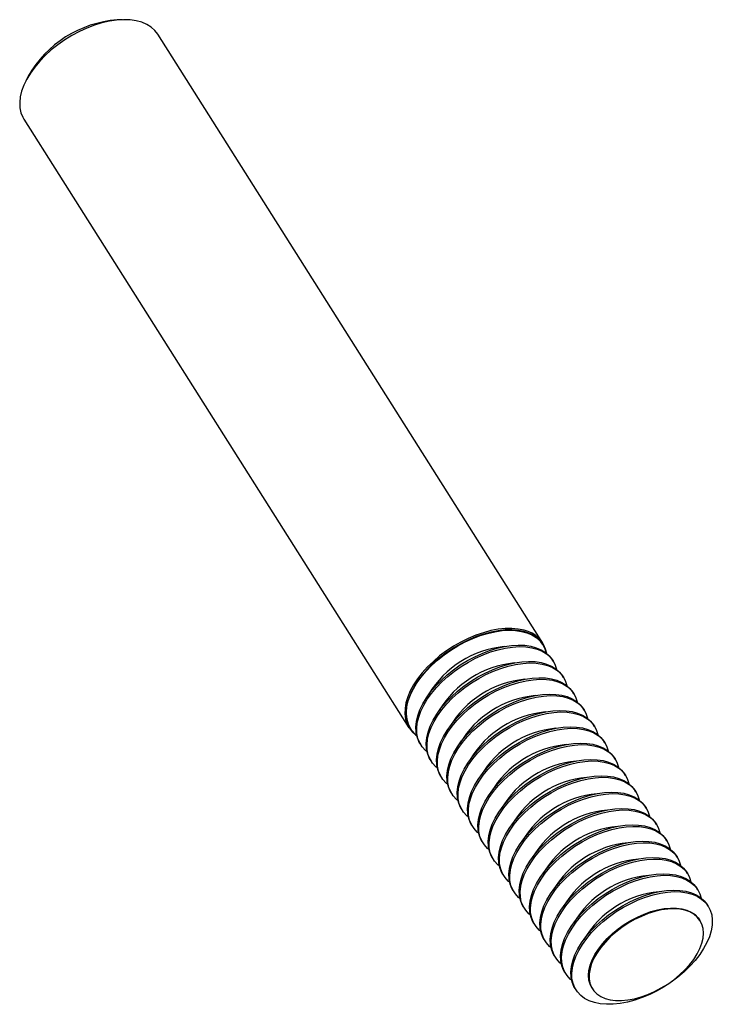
# Model space of a CAD drawing. Header units: inches. Extents: x -0.16 to 1.48, y -2.2 to 0.12.
import ezdxf

# ---------------------------------------------------------------- set-up
doc = ezdxf.new("R2010")
doc.units = ezdxf.units.IN
doc.header["$MEASUREMENT"] = 0

msp = doc.modelspace()

# ---------------------------------------------------------------- linework, layer by layer
at = {"color": 7, "linetype": 'Continuous', "lineweight": 25}
for p, q in [((0.0814, 0.1243), (0.0688, 0.1239)), ((1.0752, -1.348), (0.1649, 0.0898)), ((-0.1414, -0.0092), (-0.1471, -0.0204)), ((-0.1517, -0.1106), (0.7586, -1.5485)), ((1.0749, -1.3519), (1.0742, -1.3509)), ((1.0993, -1.3905), (1.0971, -1.387)), ((1.1237, -1.4291), (1.1215, -1.4256)), ((1.1482, -1.4677), (1.1459, -1.4642)), ((1.1726, -1.5063), (1.1704, -1.5028)), ((0.7616, -1.5489), (0.7622, -1.5498)), ((1.197, -1.5449), (1.1948, -1.5414)), ((1.2215, -1.5835), (1.2192, -1.58)), ((0.7845, -1.5849), (0.7867, -1.5884)), ((0.8089, -1.6235), (0.8111, -1.627)), ((1.2459, -1.6221), (1.2437, -1.6186)), ((0.8333, -1.6621), (0.8355, -1.6656)), ((1.2703, -1.6607), (1.2681, -1.6572)), ((1.2948, -1.6993), (1.2926, -1.6958)), ((0.8578, -1.7007), (0.86, -1.7042)), ((0.8822, -1.7393), (0.8844, -1.7428)), ((1.3192, -1.7379), (1.317, -1.7343)), ((0.9066, -1.7779), (0.9089, -1.7814)), ((1.3436, -1.7765), (1.3414, -1.7729)), ((1.3681, -1.815), (1.3659, -1.8115)), ((0.9311, -1.8165), (0.9333, -1.82)), ((0.9555, -1.8551), (0.9577, -1.8586)), ((1.3925, -1.8536), (1.3903, -1.8501)), ((0.9799, -1.8937), (0.9822, -1.8972)), ((1.4169, -1.8922), (1.4147, -1.8887)), ((1.4414, -1.9308), (1.4392, -1.9273)), ((1.0044, -1.9323), (1.0066, -1.9358)), ((1.0288, -1.9709), (1.031, -1.9744)), ((1.4658, -1.9694), (1.4636, -1.9659)), ((1.0532, -2.0095), (1.0555, -2.013)), ((1.4467, -2.0037), (1.4454, -2.0015)), ((1.0777, -2.0481), (1.0799, -2.0516)), ((1.1021, -2.0866), (1.1043, -2.0902)), ((1.1265, -2.1252), (1.1288, -2.1288)), ((1.191, -2.1626), (1.1923, -2.1647)), ((1.151, -2.1638), (1.1532, -2.1673))]:
    msp.add_line(p, q, dxfattribs=at)
at = {"color": 7, "linetype": 'Continuous', "lineweight": 25, "flags": 128}
for points in [[(0.1649, 0.0898), (0.1647, 0.0901), (0.1577, 0.099), (0.149, 0.1068), (0.1387, 0.1132), (0.1268, 0.1182), (0.1136, 0.1217), (0.0992, 0.1238), (0.0838, 0.1243), (0.0675, 0.1233), (0.0504, 0.1208), (0.0329, 0.1168), (0.0151, 0.1114), (-0.0028, 0.1046), (-0.0206, 0.0964), (-0.0381, 0.0871), (-0.0551, 0.0767), (-0.0714, 0.0653), (-0.0868, 0.053), (-0.1011, 0.04), (-0.1143, 0.0264), (-0.126, 0.0124), (-0.1363, -0.0018), (-0.1449, -0.0162), (-0.1518, -0.0305), (-0.157, -0.0445), (-0.1602, -0.0582), (-0.1616, -0.0713), (-0.1611, -0.0837), (-0.1587, -0.0953), (-0.1544, -0.106), (-0.1517, -0.1106)], [(1.0307, -1.3177), (1.0169, -1.3149), (1.0019, -1.3136), (0.986, -1.3138), (0.9693, -1.3156), (0.952, -1.3188), (0.9344, -1.3236), (0.9165, -1.3297), (0.8986, -1.3372), (0.8809, -1.3459), (0.8636, -1.3558), (0.847, -1.3668), (0.8311, -1.3786), (0.8162, -1.3913), (0.8025, -1.4046), (0.79, -1.4184), (0.779, -1.4325), (0.7695, -1.4468), (0.7617, -1.4612), (0.7557, -1.4754), (0.7515, -1.4892), (0.7492, -1.5026), (0.7487, -1.5154), (0.7502, -1.5275), (0.7536, -1.5386), (0.7588, -1.5487), (0.7658, -1.5577), (0.7745, -1.5654), (0.7768, -1.5671)], [(1.0303, -1.321), (1.0167, -1.3182), (1.0019, -1.3169), (0.9862, -1.3171), (0.9697, -1.3189), (0.9526, -1.3221), (0.9352, -1.3268), (0.9175, -1.3328), (0.8999, -1.3402), (0.8824, -1.3488), (0.8653, -1.3586), (0.8489, -1.3694), (0.8332, -1.3811), (0.8185, -1.3936), (0.8049, -1.4068), (0.7926, -1.4204), (0.7817, -1.4344), (0.7724, -1.4485), (0.7647, -1.4626), (0.7587, -1.4767), (0.7546, -1.4904), (0.7523, -1.5036), (0.7519, -1.5162), (0.7533, -1.5281), (0.7566, -1.5391), (0.7616, -1.5489)], [(0.7764, -1.5654), (0.7734, -1.5629), (0.7656, -1.5546), (0.7596, -1.5452), (0.7554, -1.5347), (0.753, -1.5232), (0.7525, -1.511), (0.7538, -1.498), (0.757, -1.4845), (0.7621, -1.4706), (0.7689, -1.4565), (0.7775, -1.4424), (0.7876, -1.4283), (0.7992, -1.4145), (0.8122, -1.4011), (0.8263, -1.3883), (0.8416, -1.3761), (0.8576, -1.3649), (0.8744, -1.3545), (0.8917, -1.3453), (0.9093, -1.3373), (0.927, -1.3306), (0.9445, -1.3252), (0.9618, -1.3213), (0.9786, -1.3188), (0.9948, -1.3178), (1.01, -1.3183), (1.0243, -1.3204), (1.0373, -1.3239), (1.049, -1.3288), (1.0592, -1.3351), (1.0678, -1.3428), (1.0747, -1.3516), (1.0798, -1.3616), (1.0829, -1.3714)], [(0.7845, -1.5849), (0.7818, -1.5803), (0.7776, -1.5698), (0.7752, -1.5583), (0.7747, -1.5461), (0.776, -1.5331), (0.7793, -1.5196), (0.7843, -1.5057), (0.7912, -1.4916), (0.7997, -1.4775), (0.8098, -1.4634), (0.8214, -1.4496), (0.8344, -1.4362), (0.8486, -1.4233), (0.8638, -1.4112), (0.8799, -1.3999), (0.8966, -1.3896), (0.9139, -1.3804), (0.9315, -1.3724), (0.9492, -1.3657), (0.9668, -1.3603), (0.9841, -1.3564), (1.0009, -1.3539), (1.017, -1.3529), (1.0322, -1.3534), (1.0465, -1.3554), (1.0595, -1.359), (1.0712, -1.3639), (1.0814, -1.3702), (1.09, -1.3779), (1.0969, -1.3867), (1.0971, -1.387)], [(0.8009, -1.604), (0.7979, -1.6015), (0.7901, -1.5932), (0.784, -1.5838), (0.7798, -1.5733), (0.7774, -1.5618), (0.7769, -1.5496), (0.7783, -1.5366), (0.7815, -1.5231), (0.7865, -1.5092), (0.7934, -1.4951), (0.8019, -1.481), (0.812, -1.4669), (0.8236, -1.4531), (0.8366, -1.4397), (0.8508, -1.4269), (0.866, -1.4147), (0.8821, -1.4034), (0.8989, -1.3931), (0.9161, -1.3839), (0.9337, -1.3759), (0.9514, -1.3692), (0.969, -1.3638), (0.9863, -1.3599), (1.0031, -1.3574), (1.0192, -1.3564), (1.0345, -1.3569), (1.0487, -1.359), (1.0617, -1.3625), (1.0734, -1.3674), (1.0836, -1.3737), (1.0922, -1.3814), (1.0991, -1.3902), (1.1043, -1.4002), (1.1073, -1.41)], [(0.8089, -1.6235), (0.8063, -1.6189), (0.802, -1.6084), (0.7996, -1.5969), (0.7991, -1.5846), (0.8005, -1.5717), (0.8037, -1.5582), (0.8088, -1.5443), (0.8156, -1.5302), (0.8241, -1.5161), (0.8342, -1.502), (0.8459, -1.4882), (0.8588, -1.4748), (0.873, -1.4619), (0.8882, -1.4498), (0.9043, -1.4385), (0.9211, -1.4282), (0.9383, -1.419), (0.9559, -1.411), (0.9736, -1.4043), (0.9912, -1.3989), (1.0085, -1.3949), (1.0253, -1.3925), (1.0414, -1.3915), (1.0567, -1.392), (1.0709, -1.394), (1.0839, -1.3976), (1.0956, -1.4025), (1.1058, -1.4088), (1.1144, -1.4165), (1.1213, -1.4253), (1.1215, -1.4256)], [(0.8253, -1.6426), (0.8223, -1.6401), (0.8145, -1.6318), (0.8085, -1.6224), (0.8042, -1.6119), (0.8018, -1.6004), (0.8013, -1.5882), (0.8027, -1.5752), (0.8059, -1.5617), (0.811, -1.5478), (0.8178, -1.5337), (0.8263, -1.5196), (0.8365, -1.5055), (0.8481, -1.4917), (0.861, -1.4783), (0.8752, -1.4655), (0.8904, -1.4533), (0.9065, -1.442), (0.9233, -1.4317), (0.9406, -1.4225), (0.9581, -1.4145), (0.9758, -1.4078), (0.9934, -1.4024), (1.0107, -1.3985), (1.0275, -1.396), (1.0436, -1.395), (1.0589, -1.3955), (1.0731, -1.3976), (1.0862, -1.4011), (1.0978, -1.406), (1.108, -1.4123), (1.1166, -1.42), (1.1236, -1.4288), (1.1287, -1.4388), (1.1318, -1.4486)], [(0.8333, -1.6621), (0.8307, -1.6575), (0.8264, -1.647), (0.8241, -1.6355), (0.8235, -1.6232), (0.8249, -1.6103), (0.8281, -1.5968), (0.8332, -1.5829), (0.84, -1.5688), (0.8486, -1.5547), (0.8587, -1.5406), (0.8703, -1.5268), (0.8833, -1.5134), (0.8974, -1.5005), (0.9126, -1.4884), (0.9287, -1.4771), (0.9455, -1.4668), (0.9628, -1.4576), (0.9804, -1.4496), (0.998, -1.4429), (1.0156, -1.4375), (1.0329, -1.4335), (1.0497, -1.4311), (1.0659, -1.4301), (1.0811, -1.4306), (1.0953, -1.4326), (1.1084, -1.4361), (1.12, -1.4411), (1.1302, -1.4474), (1.1389, -1.4551), (1.1458, -1.4639), (1.1459, -1.4642)], [(0.8497, -1.6812), (0.8467, -1.6787), (0.8389, -1.6704), (0.8329, -1.661), (0.8287, -1.6505), (0.8263, -1.639), (0.8258, -1.6268), (0.8271, -1.6138), (0.8304, -1.6003), (0.8354, -1.5864), (0.8422, -1.5723), (0.8508, -1.5582), (0.8609, -1.5441), (0.8725, -1.5303), (0.8855, -1.5169), (0.8996, -1.504), (0.9149, -1.4919), (0.9309, -1.4806), (0.9477, -1.4703), (0.965, -1.4611), (0.9826, -1.4531), (1.0003, -1.4464), (1.0179, -1.441), (1.0352, -1.4371), (1.052, -1.4346), (1.0681, -1.4336), (1.0833, -1.4341), (1.0976, -1.4361), (1.1106, -1.4397), (1.1223, -1.4446), (1.1325, -1.4509), (1.1411, -1.4586), (1.148, -1.4674), (1.1531, -1.4774), (1.1562, -1.4872)], [(0.8578, -1.7007), (0.8551, -1.6961), (0.8509, -1.6856), (0.8485, -1.6741), (0.848, -1.6618), (0.8493, -1.6489), (0.8526, -1.6354), (0.8576, -1.6215), (0.8645, -1.6074), (0.873, -1.5933), (0.8831, -1.5792), (0.8947, -1.5654), (0.9077, -1.552), (0.9219, -1.5391), (0.9371, -1.527), (0.9532, -1.5157), (0.9699, -1.5054), (0.9872, -1.4962), (1.0048, -1.4882), (1.0225, -1.4815), (1.0401, -1.4761), (1.0574, -1.4721), (1.0742, -1.4697), (1.0903, -1.4687), (1.1056, -1.4692), (1.1198, -1.4712), (1.1328, -1.4747), (1.1445, -1.4797), (1.1547, -1.486), (1.1633, -1.4937), (1.1702, -1.5025), (1.1704, -1.5028)], [(0.8742, -1.7198), (0.8712, -1.7173), (0.8634, -1.709), (0.8573, -1.6996), (0.8531, -1.6891), (0.8507, -1.6776), (0.8502, -1.6653), (0.8516, -1.6524), (0.8548, -1.6389), (0.8599, -1.625), (0.8667, -1.6109), (0.8752, -1.5968), (0.8853, -1.5827), (0.897, -1.5689), (0.9099, -1.5555), (0.9241, -1.5426), (0.9393, -1.5305), (0.9554, -1.5192), (0.9722, -1.5089), (0.9894, -1.4997), (1.007, -1.4917), (1.0247, -1.485), (1.0423, -1.4796), (1.0596, -1.4757), (1.0764, -1.4732), (1.0925, -1.4722), (1.1078, -1.4727), (1.122, -1.4747), (1.135, -1.4783), (1.1467, -1.4832), (1.1569, -1.4895), (1.1655, -1.4972), (1.1724, -1.506), (1.1776, -1.516), (1.1806, -1.5258)], [(0.8822, -1.7393), (0.8796, -1.7347), (0.8753, -1.7242), (0.8729, -1.7127), (0.8724, -1.7004), (0.8738, -1.6875), (0.877, -1.674), (0.8821, -1.6601), (0.8889, -1.646), (0.8974, -1.6318), (0.9076, -1.6178), (0.9192, -1.604), (0.9321, -1.5906), (0.9463, -1.5777), (0.9615, -1.5656), (0.9776, -1.5543), (0.9944, -1.544), (1.0116, -1.5348), (1.0292, -1.5268), (1.0469, -1.5201), (1.0645, -1.5147), (1.0818, -1.5107), (1.0986, -1.5083), (1.1147, -1.5073), (1.13, -1.5078), (1.1442, -1.5098), (1.1572, -1.5133), (1.1689, -1.5183), (1.1791, -1.5246), (1.1877, -1.5322), (1.1946, -1.5411), (1.1948, -1.5414)], [(0.8986, -1.7584), (0.8956, -1.7559), (0.8878, -1.7476), (0.8818, -1.7382), (0.8775, -1.7277), (0.8751, -1.7162), (0.8746, -1.7039), (0.876, -1.691), (0.8792, -1.6775), (0.8843, -1.6636), (0.8911, -1.6495), (0.8996, -1.6354), (0.9098, -1.6213), (0.9214, -1.6075), (0.9344, -1.5941), (0.9485, -1.5812), (0.9637, -1.5691), (0.9798, -1.5578), (0.9966, -1.5475), (1.0139, -1.5383), (1.0315, -1.5303), (1.0491, -1.5236), (1.0667, -1.5182), (1.084, -1.5142), (1.1008, -1.5118), (1.1169, -1.5108), (1.1322, -1.5113), (1.1464, -1.5133), (1.1595, -1.5168), (1.1711, -1.5218), (1.1813, -1.5281), (1.19, -1.5358), (1.1969, -1.5446), (1.202, -1.5546), (1.2051, -1.5644)], [(0.9066, -1.7779), (0.904, -1.7733), (0.8997, -1.7628), (0.8974, -1.7513), (0.8968, -1.739), (0.8982, -1.7261), (0.9014, -1.7126), (0.9065, -1.6987), (0.9133, -1.6846), (0.9219, -1.6704), (0.932, -1.6564), (0.9436, -1.6426), (0.9566, -1.6292), (0.9707, -1.6163), (0.9859, -1.6042), (1.002, -1.5929), (1.0188, -1.5826), (1.0361, -1.5734), (1.0537, -1.5654), (1.0714, -1.5586), (1.0889, -1.5533), (1.1062, -1.5493), (1.123, -1.5469), (1.1392, -1.5459), (1.1544, -1.5464), (1.1686, -1.5484), (1.1817, -1.5519), (1.1934, -1.5569), (1.2036, -1.5632), (1.2122, -1.5708), (1.2191, -1.5797), (1.2192, -1.58)], [(0.923, -1.797), (0.92, -1.7945), (0.9123, -1.7862), (0.9062, -1.7768), (0.902, -1.7663), (0.8996, -1.7548), (0.8991, -1.7425), (0.9004, -1.7296), (0.9037, -1.7161), (0.9087, -1.7022), (0.9156, -1.6881), (0.9241, -1.674), (0.9342, -1.6599), (0.9458, -1.6461), (0.9588, -1.6327), (0.973, -1.6198), (0.9882, -1.6077), (1.0043, -1.5964), (1.021, -1.5861), (1.0383, -1.5769), (1.0559, -1.5689), (1.0736, -1.5622), (1.0912, -1.5568), (1.1085, -1.5528), (1.1253, -1.5504), (1.1414, -1.5494), (1.1566, -1.5499), (1.1709, -1.5519), (1.1839, -1.5554), (1.1956, -1.5604), (1.2058, -1.5667), (1.2144, -1.5744), (1.2213, -1.5832), (1.2265, -1.5932), (1.2295, -1.603)], [(0.9311, -1.8165), (0.9284, -1.8119), (0.9242, -1.8014), (0.9218, -1.7899), (0.9213, -1.7776), (0.9226, -1.7647), (0.9259, -1.7512), (0.9309, -1.7373), (0.9378, -1.7232), (0.9463, -1.709), (0.9564, -1.695), (0.968, -1.6812), (0.981, -1.6678), (0.9952, -1.6549), (1.0104, -1.6428), (1.0265, -1.6315), (1.0432, -1.6212), (1.0605, -1.612), (1.0781, -1.604), (1.0958, -1.5972), (1.1134, -1.5919), (1.1307, -1.5879), (1.1475, -1.5855), (1.1636, -1.5845), (1.1789, -1.585), (1.1931, -1.587), (1.2061, -1.5905), (1.2178, -1.5955), (1.228, -1.6018), (1.2366, -1.6094), (1.2435, -1.6183), (1.2437, -1.6186)], [(0.9475, -1.8356), (0.9445, -1.8331), (0.9367, -1.8248), (0.9306, -1.8154), (0.9264, -1.8049), (0.924, -1.7934), (0.9235, -1.7811), (0.9249, -1.7682), (0.9281, -1.7547), (0.9332, -1.7408), (0.94, -1.7267), (0.9485, -1.7125), (0.9586, -1.6985), (0.9703, -1.6847), (0.9832, -1.6713), (0.9974, -1.6584), (1.0126, -1.6463), (1.0287, -1.635), (1.0455, -1.6247), (1.0627, -1.6155), (1.0803, -1.6075), (1.098, -1.6008), (1.1156, -1.5954), (1.1329, -1.5914), (1.1497, -1.589), (1.1658, -1.588), (1.1811, -1.5885), (1.1953, -1.5905), (1.2083, -1.594), (1.22, -1.599), (1.2302, -1.6053), (1.2388, -1.613), (1.2457, -1.6218), (1.2509, -1.6318), (1.2539, -1.6416)], [(0.9555, -1.8551), (0.9529, -1.8505), (0.9486, -1.84), (0.9462, -1.8285), (0.9457, -1.8162), (0.9471, -1.8033), (0.9503, -1.7898), (0.9554, -1.7759), (0.9622, -1.7618), (0.9707, -1.7476), (0.9809, -1.7336), (0.9925, -1.7198), (1.0054, -1.7064), (1.0196, -1.6935), (1.0348, -1.6814), (1.0509, -1.6701), (1.0677, -1.6598), (1.085, -1.6506), (1.1025, -1.6426), (1.1202, -1.6358), (1.1378, -1.6305), (1.1551, -1.6265), (1.1719, -1.624), (1.188, -1.6231), (1.2033, -1.6236), (1.2175, -1.6256), (1.2305, -1.6291), (1.2422, -1.6341), (1.2524, -1.6404), (1.261, -1.648), (1.268, -1.6569), (1.2681, -1.6572)], [(0.9719, -1.8742), (0.9689, -1.8717), (0.9611, -1.8634), (0.9551, -1.854), (0.9508, -1.8435), (0.9484, -1.832), (0.9479, -1.8197), (0.9493, -1.8068), (0.9525, -1.7933), (0.9576, -1.7794), (0.9644, -1.7653), (0.973, -1.7511), (0.9831, -1.7371), (0.9947, -1.7233), (1.0077, -1.7099), (1.0218, -1.697), (1.037, -1.6849), (1.0531, -1.6736), (1.0699, -1.6633), (1.0872, -1.6541), (1.1048, -1.6461), (1.1224, -1.6393), (1.14, -1.634), (1.1573, -1.63), (1.1741, -1.6276), (1.1903, -1.6266), (1.2055, -1.6271), (1.2197, -1.6291), (1.2328, -1.6326), (1.2444, -1.6376), (1.2546, -1.6439), (1.2633, -1.6515), (1.2702, -1.6604), (1.2753, -1.6704), (1.2784, -1.6802)], [(0.9799, -1.8937), (0.9773, -1.8891), (0.9731, -1.8786), (0.9707, -1.8671), (0.9701, -1.8548), (0.9715, -1.8419), (0.9747, -1.8284), (0.9798, -1.8145), (0.9866, -1.8004), (0.9952, -1.7862), (1.0053, -1.7722), (1.0169, -1.7584), (1.0299, -1.745), (1.044, -1.7321), (1.0593, -1.72), (1.0753, -1.7087), (1.0921, -1.6984), (1.1094, -1.6892), (1.127, -1.6812), (1.1447, -1.6744), (1.1622, -1.6691), (1.1795, -1.6651), (1.1963, -1.6626), (1.2125, -1.6617), (1.2277, -1.6622), (1.242, -1.6642), (1.255, -1.6677), (1.2667, -1.6727), (1.2769, -1.679), (1.2855, -1.6866), (1.2924, -1.6955), (1.2926, -1.6958)], [(0.9963, -1.9128), (0.9933, -1.9103), (0.9856, -1.902), (0.9795, -1.8926), (0.9753, -1.8821), (0.9729, -1.8706), (0.9724, -1.8583), (0.9737, -1.8454), (0.977, -1.8319), (0.982, -1.818), (0.9889, -1.8039), (0.9974, -1.7897), (1.0075, -1.7757), (1.0191, -1.7619), (1.0321, -1.7485), (1.0463, -1.7356), (1.0615, -1.7235), (1.0776, -1.7122), (1.0943, -1.7019), (1.1116, -1.6927), (1.1292, -1.6847), (1.1469, -1.6779), (1.1645, -1.6726), (1.1818, -1.6686), (1.1986, -1.6662), (1.2147, -1.6652), (1.23, -1.6657), (1.2442, -1.6677), (1.2572, -1.6712), (1.2689, -1.6762), (1.2791, -1.6825), (1.2877, -1.6901), (1.2946, -1.699), (1.2998, -1.709), (1.3028, -1.7187)], [(1.0044, -1.9323), (1.0017, -1.9277), (0.9975, -1.9172), (0.9951, -1.9057), (0.9946, -1.8934), (0.9959, -1.8805), (0.9992, -1.867), (1.0042, -1.8531), (1.0111, -1.839), (1.0196, -1.8248), (1.0297, -1.8108), (1.0413, -1.7969), (1.0543, -1.7835), (1.0685, -1.7707), (1.0837, -1.7586), (1.0998, -1.7473), (1.1166, -1.737), (1.1338, -1.7278), (1.1514, -1.7198), (1.1691, -1.713), (1.1867, -1.7077), (1.204, -1.7037), (1.2208, -1.7012), (1.2369, -1.7003), (1.2522, -1.7008), (1.2664, -1.7028), (1.2794, -1.7063), (1.2911, -1.7113), (1.3013, -1.7176), (1.3099, -1.7252), (1.3168, -1.7341), (1.317, -1.7343)], [(1.0208, -1.9514), (1.0178, -1.9489), (1.01, -1.9406), (1.004, -1.9312), (0.9997, -1.9207), (0.9973, -1.9092), (0.9968, -1.8969), (0.9982, -1.884), (1.0014, -1.8705), (1.0065, -1.8566), (1.0133, -1.8425), (1.0218, -1.8283), (1.032, -1.8143), (1.0436, -1.8005), (1.0565, -1.7871), (1.0707, -1.7742), (1.0859, -1.7621), (1.102, -1.7508), (1.1188, -1.7405), (1.136, -1.7313), (1.1536, -1.7233), (1.1713, -1.7165), (1.1889, -1.7112), (1.2062, -1.7072), (1.223, -1.7047), (1.2391, -1.7038), (1.2544, -1.7043), (1.2686, -1.7063), (1.2816, -1.7098), (1.2933, -1.7148), (1.3035, -1.7211), (1.3121, -1.7287), (1.319, -1.7376), (1.3242, -1.7476), (1.3272, -1.7573)], [(1.0288, -1.9709), (1.0262, -1.9663), (1.0219, -1.9557), (1.0195, -1.9443), (1.019, -1.932), (1.0204, -1.9191), (1.0236, -1.9056), (1.0287, -1.8917), (1.0355, -1.8776), (1.044, -1.8634), (1.0542, -1.8494), (1.0658, -1.8355), (1.0787, -1.8221), (1.0929, -1.8093), (1.1081, -1.7972), (1.1242, -1.7859), (1.141, -1.7756), (1.1583, -1.7664), (1.1758, -1.7584), (1.1935, -1.7516), (1.2111, -1.7463), (1.2284, -1.7423), (1.2452, -1.7398), (1.2613, -1.7389), (1.2766, -1.7394), (1.2908, -1.7414), (1.3038, -1.7449), (1.3155, -1.7499), (1.3257, -1.7562), (1.3343, -1.7638), (1.3413, -1.7727), (1.3414, -1.7729)], [(1.0452, -1.99), (1.0422, -1.9875), (1.0344, -1.9792), (1.0284, -1.9698), (1.0241, -1.9593), (1.0218, -1.9478), (1.0212, -1.9355), (1.0226, -1.9226), (1.0258, -1.9091), (1.0309, -1.8952), (1.0377, -1.8811), (1.0463, -1.8669), (1.0564, -1.8529), (1.068, -1.8391), (1.081, -1.8257), (1.0951, -1.8128), (1.1103, -1.8007), (1.1264, -1.7894), (1.1432, -1.7791), (1.1605, -1.7699), (1.1781, -1.7619), (1.1957, -1.7551), (1.2133, -1.7498), (1.2306, -1.7458), (1.2474, -1.7433), (1.2636, -1.7424), (1.2788, -1.7429), (1.293, -1.7449), (1.3061, -1.7484), (1.3178, -1.7534), (1.328, -1.7597), (1.3366, -1.7673), (1.3435, -1.7762), (1.3486, -1.7862), (1.3517, -1.7959)], [(1.0532, -2.0095), (1.0506, -2.0049), (1.0464, -1.9943), (1.044, -1.9829), (1.0435, -1.9706), (1.0448, -1.9576), (1.0481, -1.9442), (1.0531, -1.9303), (1.0599, -1.9162), (1.0685, -1.902), (1.0786, -1.888), (1.0902, -1.8741), (1.1032, -1.8607), (1.1173, -1.8479), (1.1326, -1.8358), (1.1486, -1.8245), (1.1654, -1.8142), (1.1827, -1.805), (1.2003, -1.797), (1.218, -1.7902), (1.2356, -1.7849), (1.2528, -1.7809), (1.2697, -1.7784), (1.2858, -1.7774), (1.301, -1.778), (1.3153, -1.78), (1.3283, -1.7835), (1.34, -1.7885), (1.3502, -1.7948), (1.3588, -1.8024), (1.3657, -1.8113), (1.3659, -1.8115)], [(1.0696, -2.0286), (1.0666, -2.0261), (1.0589, -2.0178), (1.0528, -2.0084), (1.0486, -1.9979), (1.0462, -1.9864), (1.0457, -1.9741), (1.047, -1.9612), (1.0503, -1.9477), (1.0553, -1.9338), (1.0622, -1.9197), (1.0707, -1.9055), (1.0808, -1.8915), (1.0924, -1.8776), (1.1054, -1.8642), (1.1196, -1.8514), (1.1348, -1.8393), (1.1509, -1.828), (1.1676, -1.8177), (1.1849, -1.8085), (1.2025, -1.8005), (1.2202, -1.7937), (1.2378, -1.7884), (1.2551, -1.7844), (1.2719, -1.7819), (1.288, -1.781), (1.3033, -1.7815), (1.3175, -1.7835), (1.3305, -1.787), (1.3422, -1.792), (1.3524, -1.7983), (1.361, -1.8059), (1.3679, -1.8148), (1.3731, -1.8248), (1.3761, -1.8345)], [(1.0777, -2.0481), (1.075, -2.0434), (1.0708, -2.0329), (1.0684, -2.0215), (1.0679, -2.0092), (1.0693, -1.9962), (1.0725, -1.9828), (1.0775, -1.9689), (1.0844, -1.9548), (1.0929, -1.9406), (1.103, -1.9265), (1.1146, -1.9127), (1.1276, -1.8993), (1.1418, -1.8865), (1.157, -1.8744), (1.1731, -1.8631), (1.1899, -1.8528), (1.2071, -1.8436), (1.2247, -1.8356), (1.2424, -1.8288), (1.26, -1.8235), (1.2773, -1.8195), (1.2941, -1.817), (1.3102, -1.816), (1.3255, -1.8166), (1.3397, -1.8186), (1.3527, -1.8221), (1.3644, -1.8271), (1.3746, -1.8334), (1.3832, -1.841), (1.3901, -1.8499), (1.3903, -1.8501)], [(1.0941, -2.0672), (1.0911, -2.0647), (1.0833, -2.0564), (1.0773, -2.047), (1.073, -2.0364), (1.0706, -2.025), (1.0701, -2.0127), (1.0715, -1.9998), (1.0747, -1.9863), (1.0798, -1.9724), (1.0866, -1.9583), (1.0951, -1.9441), (1.1053, -1.9301), (1.1169, -1.9162), (1.1298, -1.9028), (1.144, -1.89), (1.1592, -1.8779), (1.1753, -1.8666), (1.1921, -1.8563), (1.2094, -1.8471), (1.2269, -1.8391), (1.2446, -1.8323), (1.2622, -1.827), (1.2795, -1.823), (1.2963, -1.8205), (1.3124, -1.8196), (1.3277, -1.8201), (1.3419, -1.8221), (1.3549, -1.8256), (1.3666, -1.8306), (1.3768, -1.8369), (1.3854, -1.8445), (1.3924, -1.8534), (1.3975, -1.8634), (1.4006, -1.8731)], [(1.1021, -2.0866), (1.0995, -2.082), (1.0952, -2.0715), (1.0928, -2.0601), (1.0923, -2.0478), (1.0937, -2.0348), (1.0969, -2.0213), (1.102, -2.0075), (1.1088, -1.9934), (1.1173, -1.9792), (1.1275, -1.9651), (1.1391, -1.9513), (1.152, -1.9379), (1.1662, -1.9251), (1.1814, -1.913), (1.1975, -1.9017), (1.2143, -1.8914), (1.2316, -1.8822), (1.2491, -1.8741), (1.2668, -1.8674), (1.2844, -1.862), (1.3017, -1.8581), (1.3185, -1.8556), (1.3346, -1.8546), (1.3499, -1.8552), (1.3641, -1.8572), (1.3772, -1.8607), (1.3888, -1.8656), (1.399, -1.872), (1.4076, -1.8796), (1.4146, -1.8885), (1.4147, -1.8887)], [(1.1185, -2.1058), (1.1155, -2.1033), (1.1077, -2.095), (1.1017, -2.0856), (1.0975, -2.075), (1.0951, -2.0636), (1.0945, -2.0513), (1.0959, -2.0383), (1.0991, -2.0249), (1.1042, -2.011), (1.111, -1.9969), (1.1196, -1.9827), (1.1297, -1.9687), (1.1413, -1.9548), (1.1543, -1.9414), (1.1684, -1.9286), (1.1837, -1.9165), (1.1997, -1.9052), (1.2165, -1.8949), (1.2338, -1.8857), (1.2514, -1.8777), (1.2691, -1.8709), (1.2866, -1.8656), (1.3039, -1.8616), (1.3207, -1.8591), (1.3369, -1.8582), (1.3521, -1.8587), (1.3664, -1.8607), (1.3794, -1.8642), (1.3911, -1.8692), (1.4013, -1.8755), (1.4099, -1.8831), (1.4168, -1.892), (1.4219, -1.902), (1.425, -1.9117)], [(1.1265, -2.1252), (1.1239, -2.1206), (1.1197, -2.1101), (1.1173, -2.0987), (1.1168, -2.0864), (1.1181, -2.0734), (1.1214, -2.0599), (1.1264, -2.0461), (1.1333, -2.032), (1.1418, -2.0178), (1.1519, -2.0037), (1.1635, -1.9899), (1.1765, -1.9765), (1.1907, -1.9637), (1.2059, -1.9516), (1.222, -1.9403), (1.2387, -1.93), (1.256, -1.9208), (1.2736, -1.9127), (1.2913, -1.906), (1.3089, -1.9006), (1.3262, -1.8967), (1.343, -1.8942), (1.3591, -1.8932), (1.3743, -1.8938), (1.3886, -1.8958), (1.4016, -1.8993), (1.4133, -1.9042), (1.4235, -1.9106), (1.4321, -1.9182), (1.439, -1.9271), (1.4392, -1.9273)], [(1.1429, -2.1444), (1.1399, -2.1418), (1.1322, -2.1336), (1.1261, -2.1241), (1.1219, -2.1136), (1.1195, -2.1022), (1.119, -2.0899), (1.1203, -2.0769), (1.1236, -2.0635), (1.1286, -2.0496), (1.1355, -2.0355), (1.144, -2.0213), (1.1541, -2.0072), (1.1657, -1.9934), (1.1787, -1.98), (1.1929, -1.9672), (1.2081, -1.9551), (1.2242, -1.9438), (1.2409, -1.9335), (1.2582, -1.9243), (1.2758, -1.9163), (1.2935, -1.9095), (1.3111, -1.9042), (1.3284, -1.9002), (1.3452, -1.8977), (1.3613, -1.8967), (1.3766, -1.8973), (1.3908, -1.8993), (1.4038, -1.9028), (1.4155, -1.9078), (1.4257, -1.9141), (1.4343, -1.9217), (1.4412, -1.9306), (1.4464, -1.9406), (1.4494, -1.9503)], [(1.151, -2.1638), (1.1483, -2.1592), (1.1441, -2.1487), (1.1417, -2.1373), (1.1412, -2.125), (1.1426, -2.112), (1.1458, -2.0985), (1.1509, -2.0847), (1.1577, -2.0706), (1.1662, -2.0564), (1.1763, -2.0423), (1.188, -2.0285), (1.2009, -2.0151), (1.2151, -2.0023), (1.2303, -1.9902), (1.2464, -1.9789), (1.2632, -1.9686), (1.2804, -1.9594), (1.298, -1.9513), (1.3157, -1.9446), (1.3333, -1.9392), (1.3506, -1.9353), (1.3674, -1.9328), (1.3835, -1.9318), (1.3988, -1.9324), (1.413, -1.9344), (1.426, -1.9379), (1.4377, -1.9428), (1.4479, -1.9492), (1.4565, -1.9568), (1.4634, -1.9657), (1.4636, -1.9659)], [(1.1971, -2.1973), (1.1848, -2.1931), (1.1738, -2.1874), (1.1644, -2.1804), (1.1566, -2.1722), (1.1506, -2.1627), (1.1463, -2.1522), (1.1439, -2.1408), (1.1434, -2.1285), (1.1448, -2.1155), (1.148, -2.102), (1.1531, -2.0882), (1.1599, -2.0741), (1.1684, -2.0599), (1.1786, -2.0458), (1.1902, -2.032), (1.2031, -2.0186), (1.2173, -2.0058), (1.2325, -1.9937), (1.2486, -1.9824), (1.2654, -1.9721), (1.2827, -1.9629), (1.3002, -1.9548), (1.3179, -1.9481), (1.3355, -1.9427), (1.3528, -1.9388), (1.3696, -1.9363), (1.3857, -1.9353), (1.401, -1.9359), (1.4152, -1.9379), (1.4282, -1.9414), (1.4399, -1.9463), (1.4501, -1.9527), (1.4587, -1.9603), (1.4657, -1.9692), (1.4708, -1.9792), (1.4741, -1.9902), (1.4756, -2.002), (1.4752, -2.0147), (1.4729, -2.0279), (1.4687, -2.0416), (1.4627, -2.0556), (1.4551, -2.0698), (1.4457, -2.0839), (1.4348, -2.0979), (1.4225, -2.1115), (1.4089, -2.1246), (1.3942, -2.1371), (1.3786, -2.1489), (1.3621, -2.1597), (1.3451, -2.1694), (1.3276, -2.1781), (1.3099, -2.1855), (1.2923, -2.1915), (1.2748, -2.1962), (1.2577, -2.1994), (1.2413, -2.2011), (1.2255, -2.2014), (1.2108, -2.2001), (1.1971, -2.1973)], [(1.191, -2.1626), (1.1867, -2.1541), (1.1839, -2.144), (1.183, -2.1331), (1.184, -2.1215), (1.1868, -2.1093), (1.1915, -2.0967), (1.198, -2.0839), (1.2062, -2.0711), (1.2159, -2.0584), (1.2271, -2.0461), (1.2396, -2.0342), (1.2531, -2.0231), (1.2676, -2.0128), (1.2828, -2.0034), (1.2985, -1.9952), (1.3144, -1.9881), (1.3304, -1.9824), (1.3463, -1.9781), (1.3617, -1.9753), (1.3766, -1.9739), (1.3906, -1.9741), (1.4036, -1.9758), (1.4154, -1.9789), (1.4258, -1.9836), (1.4347, -1.9896), (1.442, -1.9969), (1.4454, -2.0015)], [(1.411, -1.9793), (1.3985, -1.9768), (1.385, -1.9759), (1.3706, -1.9765), (1.3554, -1.9786), (1.3397, -1.9822), (1.3238, -1.9872), (1.3078, -1.9936), (1.2919, -2.0012), (1.2765, -2.0101), (1.2616, -2.0199), (1.2476, -2.0307), (1.2345, -2.0422), (1.2227, -2.0543), (1.2122, -2.0668), (1.2032, -2.0796), (1.1959, -2.0924), (1.1903, -2.1051), (1.1865, -2.1175), (1.1846, -2.1295), (1.1845, -2.1408), (1.1864, -2.1513), (1.1901, -2.1609), (1.1957, -2.1694), (1.203, -2.1767), (1.2119, -2.1827), (1.2223, -2.1873), (1.2341, -2.1905), (1.2471, -2.1922), (1.2611, -2.1923), (1.276, -2.191), (1.2914, -2.1881), (1.3072, -2.1838), (1.3233, -2.1781), (1.3392, -2.1711), (1.3549, -2.1628), (1.3701, -2.1535), (1.3846, -2.1432), (1.3981, -2.132), (1.4106, -2.1202), (1.4217, -2.1079), (1.4315, -2.0952), (1.4397, -2.0824), (1.4462, -2.0696), (1.4509, -2.057), (1.4537, -2.0448), (1.4547, -2.0331), (1.4538, -2.0222), (1.451, -2.0121), (1.4463, -2.0031), (1.4399, -1.9952), (1.4318, -1.9885), (1.4221, -1.9832), (1.411, -1.9793)]]:
    msp.add_lwpolyline(points, dxfattribs=at)
at = {"color": 7, "linetype": 'Continuous', "lineweight": 25}
for centre, radius, start, end in [((0.0891, -0.1408), 0.2655, 94.395, 150.2814), ((1.0143, -1.3917), 0.0725, 34.1939, 77.2048), ((1.0168, -1.3849), 0.0686, 10.4161, 78.2647), ((1.0057, -1.5885), 0.2331, 95.4983, 149.178), ((1.0301, -1.6271), 0.2331, 95.4983, 149.178), ((1.0546, -1.6657), 0.2331, 95.4983, 149.178), ((1.079, -1.7043), 0.2331, 95.4983, 149.178), ((1.1034, -1.7429), 0.2331, 95.4983, 149.178), ((1.1279, -1.7815), 0.2331, 95.4983, 149.178), ((1.1523, -1.8201), 0.2331, 95.4983, 149.178), ((1.1767, -1.8587), 0.2331, 95.4983, 149.178), ((1.2012, -1.8973), 0.2331, 95.4983, 149.178), ((1.2256, -1.9359), 0.2331, 95.4983, 149.178), ((1.25, -1.9745), 0.2331, 95.4983, 149.178), ((1.2745, -2.0131), 0.2331, 95.4983, 149.178), ((1.2989, -2.0517), 0.2331, 95.4983, 149.178), ((1.3234, -2.0902), 0.2331, 95.4983, 149.178), ((1.3478, -2.1288), 0.2331, 95.4983, 149.178), ((1.3722, -2.1674), 0.2331, 95.4983, 149.178)]:
    msp.add_arc(centre, radius, start, end, dxfattribs=at)

doc.saveas('drawing.dxf')
